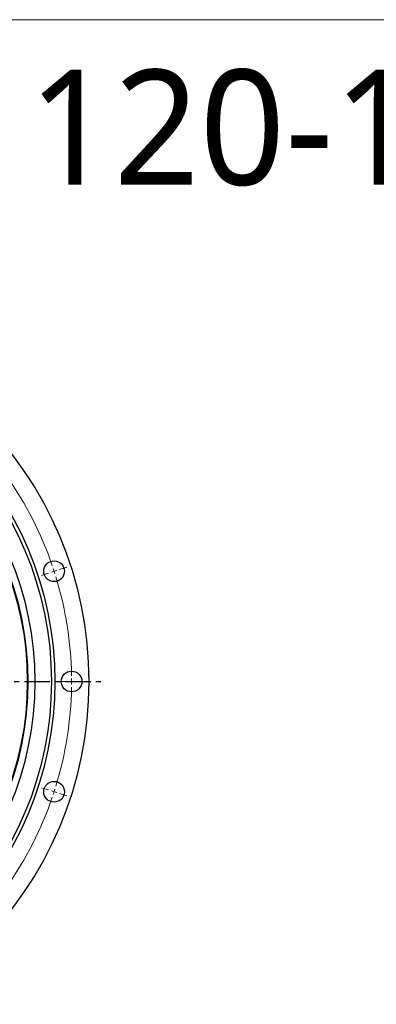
# Model space of a CAD drawing. Header units: millimetres. Extents: x -240 to 2560, y 4801 to 7261.
# Tile 9 of 13: x 850 to 1160, y 6405 to 7261. Entities that reach past the tile are written whole.
import ezdxf

# ---------------------------------------------------------------- set-up
doc = ezdxf.new("R2010")
doc.units = ezdxf.units.MM
doc.header["$LTSCALE"] = 10
doc.linetypes.add('CENTER', pattern=[10.16, 6.35, -1.27, 1.27, -1.27])

msp = doc.modelspace()

# ---------------------------------------------------------------- linework, layer by layer
at = {"lineweight": 18}
msp.add_line((2560.09, 7260.73), (-239.91, 7260.73), dxfattribs=at)
at = {"color": 0, "linetype": 'Continuous', "lineweight": 18}
for p, q in [((884.67, 6783.07), (890.85, 6785.08)), ((875.16, 6779.98), (868.98, 6777.97)), ((879.91, 6781.53), (877.54, 6780.75)), ((879.91, 6781.53), (882.29, 6782.3)), ((890.09, 6685.73), (883.59, 6685.73)), ((895.09, 6685.73), (892.59, 6685.73)), ((895.09, 6685.73), (897.59, 6685.73)), ((900.09, 6685.73), (906.59, 6685.73)), ((875.16, 6591.48), (868.98, 6593.49)), ((879.91, 6589.94), (877.54, 6590.71)), ((879.91, 6589.94), (882.29, 6589.16)), ((884.67, 6588.39), (890.85, 6586.38))]:
    msp.add_line(p, q, dxfattribs=at)
at = {"linetype": 'CENTER', "ltscale": 0.35}
msp.add_line((249.52, 6685.73), (920.65, 6685.73), dxfattribs=at)
at = {"lineweight": 25}
for centre, radius in [((585.09, 6685.73), 325), ((585.09, 6685.73), 295.5), ((585.09, 6685.73), 292.5), ((585.09, 6685.73), 278), ((585.09, 6685.73), 272), ((585.09, 6685.73), 271.5), ((879.91, 6781.53), 9), ((895.09, 6685.73), 9), ((879.91, 6589.94), 9)]:
    msp.add_circle(centre, radius, dxfattribs=at)
at = {"color": 0, "linetype": 'Continuous', "lineweight": 18}
for start, end in [(18.92413, 35.07587), (18, 18.46206), (17.53794, 18), (0.92413, 17.07587), (0, 0.46206), (359.53794, 0), (342.92413, 359.07587), (341.53794, 342), (342, 342.46206), (324.92413, 341.07587)]:
    msp.add_arc((585.09, 6685.73), 310, start, end, dxfattribs=at)

# ---------------------------------------------------------------- texts
at = {"insert": (698.21, 7217.28), "char_height": 100, "width": 1063.2126, "attachment_point": 1}
msp.add_mtext('{\\fYu Gothic Medium|b0|i0|c0|p0;\\C1;B1120-1-0650AC}', dxfattribs=at)

doc.saveas('drawing.dxf')
